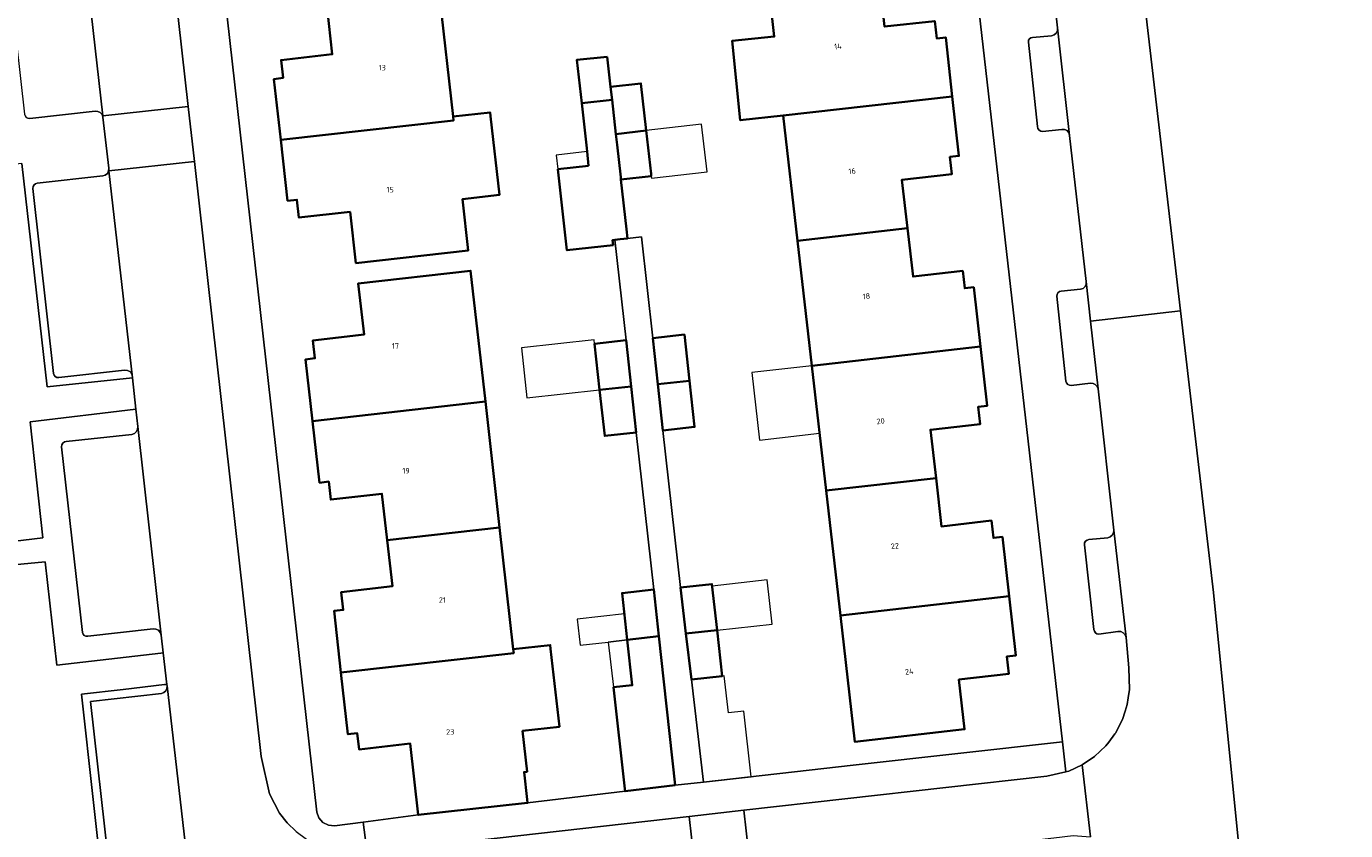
# Model space of a CAD drawing. Header units: metres. Extents: x 73718 to 76933, y 443658 to 446696.
# Tile 13 of 161: x 74608 to 74694, y 444924 to 444976. Entities that reach past the tile are written whole.
import ezdxf
from ezdxf.enums import TextEntityAlignment as Align

# ---------------------------------------------------------------- set-up
doc = ezdxf.new("R2010")
doc.units = ezdxf.units.M
for name, color, linetype, lineweight in [('B-WE-GR-BEPLANTING_CULTUUR_HEESTERS-GV', 90, 'Continuous', 18), ('B-WE-OG-BEBOUWING-GV', 7, 'Continuous', 35), ('B-WE-OG-BEBOUWING-T18', 10, 'Continuous', 18), ('B-WE-OG-BEBOUWING_LUIFEL-GV', 7, 'Continuous', 18), ('B-WE-OG-TERREIN_ERF-GV', 7, 'Continuous', 18), ('B-WE-VH-OPENVERHARDING_BETONSTRAATSTEEN-GV', 30, 'Continuous', 18), ('B-WE-VH-OPENVERHARDING_STRAATBAKSTEEN-GV', 30, 'Continuous', 18), ('B-WE-VH-OPENVERHARDING_TEGEL-GV', 30, 'Continuous', 18)]:
    doc.layers.add(name, color=color, linetype=linetype, lineweight=lineweight)
doc.styles.add('NLCS-ISO-M200-T18', font='NLCS-ISO.ttf', dxfattribs={"height": 0.36})

msp = doc.modelspace()

# ---------------------------------------------------------------- linework, layer by layer
at = {"layer": 'B-WE-GR-BEPLANTING_CULTUUR_HEESTERS-GV', "flags": 128}
for points in [[(74601.283, 444964.613), (74602.019, 444957.858), (74602.311, 444955.173), (74602.322, 444955.083), (74603.886, 444955.27), (74606.891, 444955.635), (74607.177, 444953.215), (74604.172, 444952.85), (74602.328, 444952.639), (74601.446, 444952.546), (74602.226, 444945.481), (74602.589, 444941.834), (74609.553, 444942.683), (74608.724, 444950.16), (74615.554, 444950.966), (74615.333, 444952.993), (74609.821, 444952.404), (74608.205, 444966.802), (74601.126, 444966.053)], [(74605.32, 444918.134), (74613.553, 444919.039), (74612.043, 444932.608), (74614.724, 444932.914), (74617.404, 444933.219), (74617.549, 444933.236), (74617.308, 444935.267), (74617.168, 444935.251), (74610.457, 444934.473), (74609.709, 444941.144), (74602.724, 444940.479)]]:
    msp.add_lwpolyline(points, close=True, dxfattribs=at)
at = {"layer": 'B-WE-OG-BEBOUWING-GV', "flags": 128}
for points in [[(74668.187, 444971.12), (74667.762, 444974.939), (74667.179, 444974.873), (74667.055, 444975.992), (74663.815, 444975.631), (74663.463, 444978.719), (74656.378, 444977.907), (74656.711, 444974.992), (74653.986, 444974.712), (74654.51, 444969.597), (74657.291, 444969.907)], [(74636.035, 444969.585), (74636.007, 444969.834), (74635.126, 444977.643), (74627.877, 444976.825), (74628.214, 444973.844), (74624.915, 444973.471), (74625.045, 444972.319), (74624.449, 444972.251), (74624.891, 444968.328)], [(74645.934, 444973.685), (74643.977, 444973.485), (74644.293, 444970.69), (74646.247, 444970.911), (74646.153, 444971.745)], [(74646.153, 444971.745), (74646.247, 444970.911), (74646.496, 444968.704), (74648.45, 444968.928), (74648.108, 444971.966)], [(74644.735, 444966.659), (74642.754, 444966.435), (74643.343, 444961.213), (74646.32, 444961.55), (74646.284, 444961.869), (74646.438, 444961.887), (74646.77, 444961.924), (74647.255, 444961.979), (74647.188, 444962.574), (74646.826, 444965.781), (74646.809, 444965.93), (74646.575, 444968.002), (74646.496, 444968.704), (74646.247, 444970.911), (74644.293, 444970.69), (74644.619, 444967.804), (74644.642, 444967.574)], [(74658.213, 444961.824), (74665.298, 444962.634), (74664.941, 444965.76), (74668.155, 444966.118), (74668.03, 444967.236), (74668.612, 444967.301), (74668.187, 444971.12), (74657.291, 444969.907)], [(74624.891, 444968.328), (74625.334, 444964.405), (74625.93, 444964.472), (74626.06, 444963.319), (74629.359, 444963.691), (74629.732, 444960.392), (74636.98, 444961.21), (74636.608, 444964.51), (74638.989, 444964.778), (74638.416, 444969.854), (74638.388, 444970.103), (74636.007, 444969.834), (74636.035, 444969.585)], [(74648.764, 444966.151), (74648.45, 444968.928), (74646.496, 444968.704), (74646.575, 444968.002), (74646.809, 444965.93), (74646.826, 444965.781), (74648.781, 444966.002)], [(74658.213, 444961.824), (74659.131, 444953.772), (74670.009, 444955.016), (74669.572, 444958.833), (74668.989, 444958.767), (74668.861, 444959.884), (74665.653, 444959.518), (74665.298, 444962.634)], [(74626.942, 444950.209), (74638.08, 444951.467), (74637.129, 444959.893), (74629.887, 444959.076), (74630.259, 444955.777), (74626.96, 444955.404), (74627.09, 444954.252), (74626.494, 444954.184)], [(74645.45, 444952.219), (74647.479, 444952.441), (74647.154, 444955.411), (74645.122, 444955.186)], [(74648.874, 444955.557), (74649.203, 444952.583), (74651.241, 444952.808), (74650.912, 444955.782)], [(74660.049, 444945.727), (74667.135, 444946.532), (74666.779, 444949.647), (74669.99, 444950.014), (74669.862, 444951.132), (74670.444, 444951.199), (74670.009, 444955.016), (74659.131, 444953.772)], [(74649.532, 444949.609), (74651.57, 444949.834), (74651.241, 444952.808), (74649.203, 444952.583)], [(74647.804, 444949.476), (74647.479, 444952.441), (74645.45, 444952.219), (74645.778, 444949.252)], [(74631.753, 444942.541), (74638.995, 444943.358), (74638.08, 444951.467), (74626.942, 444950.209), (74627.391, 444946.235), (74627.987, 444946.302), (74628.117, 444945.149), (74631.416, 444945.522)], [(74660.049, 444945.727), (74660.967, 444937.676), (74671.854, 444938.921), (74671.417, 444942.739), (74670.835, 444942.672), (74670.707, 444943.79), (74667.489, 444943.422), (74667.135, 444946.532)], [(74639.91, 444935.249), (74639.882, 444935.498), (74638.995, 444943.358), (74631.753, 444942.541), (74632.089, 444939.56), (74628.79, 444939.187), (74628.92, 444938.034), (74628.324, 444937.967), (74628.773, 444933.992)], [(74647.231, 444936.106), (74649.268, 444936.338), (74648.935, 444939.35), (74646.897, 444939.125)], [(74650.658, 444939.476), (74651.013, 444936.511), (74653.019, 444936.733), (74652.691, 444939.701)], [(74671.854, 444938.921), (74660.967, 444937.676), (74661.896, 444929.537), (74668.981, 444930.348), (74668.615, 444933.55), (74671.836, 444933.919), (74671.708, 444935.037), (74672.291, 444935.103)], [(74651.367, 444933.546), (74653.347, 444933.765), (74653.019, 444936.733), (74651.013, 444936.511)], [(74628.773, 444933.992), (74629.221, 444930.018), (74629.818, 444930.085), (74629.935, 444929.048), (74633.234, 444929.42), (74633.753, 444924.819), (74640.801, 444925.601), (74640.777, 444925.81), (74640.577, 444927.588), (74640.773, 444927.61), (74640.476, 444930.238), (74642.857, 444930.506), (74642.291, 444935.518), (74642.263, 444935.767), (74639.882, 444935.498), (74639.91, 444935.249)], [(74650.318, 444926.737), (74649.592, 444933.407), (74649.268, 444936.338), (74647.231, 444936.106), (74647.554, 444933.182), (74646.336, 444933.048), (74647.077, 444926.505), (74647.094, 444926.352)]]:
    msp.add_lwpolyline(points, close=True, dxfattribs=at)
at = {"layer": 'B-WE-OG-BEBOUWING_LUIFEL-GV', "flags": 128}
for points in [[(74648.797, 444965.862), (74652.374, 444966.272), (74652.023, 444969.338), (74648.45, 444968.928), (74648.764, 444966.151), (74648.781, 444966.002)], [(74642.754, 444966.435), (74644.735, 444966.659), (74644.642, 444967.574), (74642.65, 444967.349)], [(74645.122, 444955.186), (74645.094, 444955.44), (74640.405, 444954.927), (74640.757, 444951.706), (74645.45, 444952.219)], [(74659.131, 444953.772), (74655.255, 444953.329), (74655.752, 444948.985), (74659.627, 444949.428)], [(74653.019, 444936.733), (74656.564, 444937.125), (74656.25, 444939.968), (74652.705, 444939.576)], [(74647.231, 444936.106), (74647.046, 444937.779), (74643.996, 444937.431), (74644.187, 444935.759), (74646.006, 444935.966)], [(74646.336, 444933.048), (74647.554, 444933.182), (74647.231, 444936.106), (74646.006, 444935.966)], [(74654.749, 444931.519), (74653.751, 444931.408), (74653.488, 444933.781), (74653.347, 444933.765), (74651.367, 444933.546), (74652.145, 444926.937), (74655.218, 444927.284)]]:
    msp.add_lwpolyline(points, close=True, dxfattribs=at)
at = {"layer": 'B-WE-OG-TERREIN_ERF-GV', "flags": 128}
for points in [[(74615.822, 445026.019), (74627.206, 444925.008), (74627.343, 444924.636), (74627.607, 444924.34), (74627.961, 444924.162), (74628.356, 444924.127), (74630.209, 444924.365), (74633.753, 444924.819), (74633.234, 444929.42), (74629.935, 444929.048), (74629.818, 444930.085), (74629.221, 444930.018), (74628.773, 444933.992), (74628.324, 444937.967), (74628.92, 444938.034), (74628.79, 444939.187), (74632.089, 444939.56), (74631.753, 444942.541), (74631.416, 444945.522), (74628.117, 444945.149), (74627.987, 444946.302), (74627.391, 444946.235), (74626.942, 444950.209), (74626.494, 444954.184), (74627.09, 444954.252), (74626.96, 444955.404), (74630.259, 444955.777), (74629.887, 444959.076), (74637.129, 444959.893), (74638.08, 444951.467), (74638.995, 444943.358), (74639.882, 444935.498), (74642.263, 444935.767), (74642.291, 444935.518), (74642.857, 444930.506), (74640.476, 444930.238), (74640.773, 444927.61), (74640.577, 444927.588), (74640.777, 444925.81), (74640.801, 444925.601), (74647.094, 444926.352), (74647.077, 444926.505), (74646.336, 444933.048), (74647.554, 444933.182), (74647.231, 444936.106), (74646.897, 444939.125), (74648.935, 444939.35), (74647.804, 444949.476), (74645.778, 444949.252), (74645.45, 444952.219), (74645.122, 444955.186), (74647.154, 444955.411), (74646.438, 444961.887), (74646.284, 444961.869), (74646.32, 444961.55), (74643.343, 444961.213), (74642.754, 444966.435), (74644.735, 444966.659), (74644.642, 444967.574), (74644.619, 444967.804), (74644.293, 444970.69), (74643.977, 444973.485), (74645.934, 444973.685), (74646.153, 444971.745), (74648.108, 444971.966), (74648.45, 444968.928), (74648.764, 444966.151), (74648.781, 444966.002), (74646.826, 444965.781), (74647.188, 444962.574), (74647.255, 444961.979), (74648.153, 444962.08), (74648.874, 444955.557), (74650.912, 444955.782), (74651.241, 444952.808), (74651.57, 444949.834), (74649.532, 444949.609), (74650.658, 444939.476), (74652.691, 444939.701), (74653.019, 444936.733), (74653.347, 444933.765), (74651.367, 444933.546), (74652.145, 444926.937), (74661.786, 444928.027), (74675.293, 444929.541), (74663.652, 445031.515)], [(74679.394, 444987.384), (74682.899, 444957.317), (74685.015, 444939.168), (74686.542, 444923.889), (74686.936, 444920.057), (74688.017, 444909.534), (74688.904, 444903.013), (74689.222, 444903.049), (74689.576, 444899.954), (74692.261, 444903.62), (74693.464, 444903.816), (74703.43, 444902.525)], [(74663.463, 444978.719), (74663.815, 444975.631), (74667.055, 444975.992), (74667.179, 444974.873), (74667.762, 444974.939), (74668.187, 444971.12), (74668.612, 444967.301), (74668.03, 444967.236), (74668.155, 444966.118), (74664.941, 444965.76), (74665.298, 444962.634), (74665.653, 444959.518), (74668.861, 444959.884), (74668.989, 444958.767), (74669.572, 444958.833), (74670.009, 444955.016), (74670.444, 444951.199), (74669.862, 444951.132), (74669.99, 444950.014), (74666.779, 444949.647), (74667.135, 444946.532), (74667.489, 444943.422), (74670.707, 444943.79), (74670.835, 444942.672), (74671.417, 444942.739), (74671.854, 444938.921), (74672.291, 444935.103), (74671.708, 444935.037), (74671.836, 444933.919), (74668.615, 444933.55), (74668.981, 444930.348), (74661.896, 444929.537), (74660.967, 444937.676), (74660.049, 444945.727), (74659.131, 444953.772), (74658.213, 444961.824), (74657.291, 444969.907), (74654.51, 444969.597), (74653.986, 444974.712), (74656.711, 444974.992), (74656.378, 444977.907)], [(74635.126, 444977.643), (74636.007, 444969.834), (74638.388, 444970.103), (74638.416, 444969.854), (74638.989, 444964.778), (74636.608, 444964.51), (74636.98, 444961.21), (74629.732, 444960.392), (74629.359, 444963.691), (74626.06, 444963.319), (74625.93, 444964.472), (74625.334, 444964.405), (74624.891, 444968.328), (74624.449, 444972.251), (74625.045, 444972.319), (74624.915, 444973.471), (74628.214, 444973.844), (74627.877, 444976.825)]]:
    msp.add_lwpolyline(points, dxfattribs=at)
at = {"layer": 'B-WE-VH-OPENVERHARDING_BETONSTRAATSTEEN-GV', "flags": 128}
for points in [[(74673.955, 444984.631), (74674.966, 444975.559), (74675.74, 444968.616), (74676.816, 444959.201), (74677.103, 444956.647), (74682.899, 444957.317), (74679.394, 444987.384)], [(74686.936, 444920.057), (74686.542, 444923.889), (74685.015, 444939.168), (74682.899, 444957.317), (74677.103, 444956.647), (74677.593, 444952.294), (74678.592, 444943.18), (74679.391, 444936.264), (74679.572, 444934.299), (74679.609, 444932.9), (74679.531, 444932.364), (74679.469, 444931.937), (74679.333, 444931.511), (74679.164, 444930.984), (74678.697, 444930.083), (74678.674, 444930.052), (74678.267, 444929.513), (74678.085, 444929.273), (74677.357, 444928.587), (74677.005, 444928.351), (74676.648, 444928.111), (74676.549, 444928.044), (74677.099, 444923.42)]]:
    msp.add_lwpolyline(points, dxfattribs=at)
for points in [[(74613.417, 444969.881), (74613.427, 444969.794), (74613.796, 444966.503), (74613.814, 444966.345), (74619.322, 444966.939), (74618.923, 444970.486)], [(74654.753, 444925.121), (74651.222, 444924.724), (74651.671, 444920.729), (74653.455, 444920.927), (74655.204, 444921.126)]]:
    msp.add_lwpolyline(points, close=True, dxfattribs=at)
at = {"layer": 'B-WE-VH-OPENVERHARDING_STRAATBAKSTEEN-GV', "flags": 128}
for points in [[(74607.286, 445023.933), (74607.417, 445023.37), (74607.795, 445019.88), (74608.213, 445016.301), (74609.715, 445002.906), (74609.798, 445002.141), (74609.975, 445000.639), (74610.06, 444999.875), (74611.559, 444986.48), (74611.658, 444985.579), (74611.823, 444984.084), (74611.923, 444983.187), (74613.417, 444969.881), (74618.923, 444970.486), (74612.836, 445024.576)], [(74613.427, 444969.794), (74613.417, 444969.881), (74611.923, 444983.187), (74611.909, 444983.014), (74611.83, 444982.86), (74611.699, 444982.747), (74611.534, 444982.692), (74607.307, 444982.231), (74607.193, 444982.195), (74607.101, 444982.117), (74607.047, 444982.01), (74607.039, 444981.89), (74608.373, 444969.988), (74608.408, 444969.873), (74608.483, 444969.779), (74608.588, 444969.72), (74608.708, 444969.706), (74612.921, 444970.178), (74613.094, 444970.163), (74613.25, 444970.086), (74613.366, 444969.957)], [(74675.74, 444968.616), (74674.966, 444975.559), (74674.958, 444975.379), (74674.881, 444975.216), (74674.748, 444975.095), (74674.578, 444975.035), (74673.365, 444974.919), (74673.256, 444974.903), (74673.165, 444974.842), (74673.108, 444974.747), (74673.098, 444974.638), (74673.675, 444969.183), (74673.71, 444969.064), (74673.784, 444968.963), (74673.887, 444968.893), (74674.007, 444968.862), (74675.253, 444969.004), (74675.429, 444969.002), (74675.588, 444968.925), (74675.699, 444968.787)], [(74610.233, 444953.273), (74610.277, 444953.164), (74610.357, 444953.077), (74610.461, 444953.024), (74610.578, 444953.01), (74614.811, 444953.497), (74615.016, 444953.477), (74615.193, 444953.37), (74615.306, 444953.197), (74615.333, 444952.993), (74613.814, 444966.345), (74613.796, 444966.503), (74613.787, 444966.329), (74613.711, 444966.172), (74613.579, 444966.058), (74613.413, 444966.005), (74609.192, 444965.542), (74609.077, 444965.504), (74608.984, 444965.426), (74608.925, 444965.32), (74608.908, 444965.2)], [(74677.593, 444952.294), (74677.103, 444956.647), (74676.816, 444959.201), (74676.814, 444959.029), (74676.743, 444958.872), (74676.615, 444958.757), (74676.452, 444958.703), (74675.204, 444958.588), (74675.09, 444958.552), (74674.998, 444958.476), (74674.941, 444958.37), (74674.929, 444958.251), (74675.511, 444952.785), (74675.547, 444952.668), (74675.624, 444952.573), (74675.731, 444952.514), (74675.852, 444952.498), (74677.093, 444952.647), (74677.257, 444952.63), (74677.406, 444952.559), (74677.522, 444952.443)], [(74617.171, 444936.417), (74615.67, 444949.861), (74615.663, 444949.685), (74615.589, 444949.526), (74615.458, 444949.408), (74615.292, 444949.35), (74611.061, 444948.899), (74610.938, 444948.86), (74610.839, 444948.779), (74610.778, 444948.666), (74610.763, 444948.538), (74612.112, 444936.587), (74612.144, 444936.473), (74612.221, 444936.383), (74612.329, 444936.334), (74612.447, 444936.335), (74616.668, 444936.807), (74616.846, 444936.802), (74617.007, 444936.725), (74617.122, 444936.588)], [(74679.391, 444936.264), (74678.592, 444943.18), (74678.573, 444943.011), (74678.495, 444942.86), (74678.368, 444942.748), (74678.209, 444942.689), (74676.988, 444942.57), (74676.871, 444942.538), (74676.775, 444942.463), (74676.714, 444942.358), (74676.698, 444942.238), (74677.321, 444936.778), (74677.349, 444936.664), (74677.417, 444936.567), (74677.514, 444936.502), (74677.629, 444936.476), (74678.864, 444936.645), (74679.044, 444936.641), (74679.209, 444936.567), (74679.331, 444936.434)], [(74619.105, 444919.649), (74617.559, 444933.151), (74617.555, 444932.979), (74617.484, 444932.823), (74617.359, 444932.705), (74617.198, 444932.645), (74612.626, 444932.131), (74614.003, 444919.884), (74614.042, 444919.769), (74614.123, 444919.678), (74614.233, 444919.627), (74614.354, 444919.623), (74618.575, 444920.089), (74618.765, 444920.072), (74618.934, 444919.982), (74619.054, 444919.833)], [(74654.753, 444925.121), (74655.204, 444921.126), (74672.704, 444923.113), (74674.742, 444923.345), (74675.986, 444923.498), (74677.099, 444923.42), (74676.549, 444928.044), (74675.7, 444927.653), (74675.514, 444927.609), (74674.286, 444927.319)]]:
    msp.add_lwpolyline(points, close=True, dxfattribs=at)
for points in [[(74625.883, 444923.756), (74625.305, 444924.316), (74624.819, 444924.931), (74624.162, 444926.177), (74623.637, 444928.592), (74619.322, 444966.939), (74613.814, 444966.345), (74615.333, 444952.993), (74615.554, 444950.966), (74615.67, 444949.861), (74617.171, 444936.417), (74617.308, 444935.267), (74617.549, 444933.236), (74617.559, 444933.151), (74619.105, 444919.649)], [(74651.671, 444920.729), (74651.222, 444924.724), (74630.462, 444922.389)]]:
    msp.add_lwpolyline(points, dxfattribs=at)
at = {"layer": 'B-WE-VH-OPENVERHARDING_TEGEL-GV', "flags": 128}
for points in [[(74663.652, 445031.515), (74675.293, 444929.541), (74675.514, 444927.609), (74675.7, 444927.653), (74676.549, 444928.044), (74676.648, 444928.111), (74677.005, 444928.351), (74677.357, 444928.587), (74678.085, 444929.273), (74678.267, 444929.513), (74678.674, 444930.052), (74678.697, 444930.083), (74679.164, 444930.984), (74679.333, 444931.511), (74679.469, 444931.937), (74679.531, 444932.364), (74679.609, 444932.9), (74679.572, 444934.299), (74679.391, 444936.264), (74679.331, 444936.434), (74679.209, 444936.567), (74679.044, 444936.641), (74678.864, 444936.645), (74677.629, 444936.476), (74677.514, 444936.502), (74677.417, 444936.567), (74677.349, 444936.664), (74677.321, 444936.778), (74676.698, 444942.238), (74676.714, 444942.358), (74676.775, 444942.463), (74676.871, 444942.538), (74676.988, 444942.57), (74678.209, 444942.689), (74678.368, 444942.748), (74678.495, 444942.86), (74678.573, 444943.011), (74678.592, 444943.18), (74677.593, 444952.294), (74677.522, 444952.443), (74677.406, 444952.559), (74677.257, 444952.63), (74677.093, 444952.647), (74675.852, 444952.498), (74675.731, 444952.514), (74675.624, 444952.573), (74675.547, 444952.668), (74675.511, 444952.785), (74674.929, 444958.251), (74674.941, 444958.37), (74674.998, 444958.476), (74675.09, 444958.552), (74675.204, 444958.588), (74676.452, 444958.703), (74676.615, 444958.757), (74676.743, 444958.872), (74676.814, 444959.029), (74676.816, 444959.201), (74675.74, 444968.616), (74675.699, 444968.787), (74675.588, 444968.925), (74675.429, 444969.002), (74675.253, 444969.004), (74674.007, 444968.862), (74673.887, 444968.893), (74673.784, 444968.963), (74673.71, 444969.064), (74673.675, 444969.183), (74673.098, 444974.638), (74673.108, 444974.747), (74673.165, 444974.842), (74673.256, 444974.903), (74673.365, 444974.919), (74674.578, 444975.035), (74674.748, 444975.095), (74674.881, 444975.216), (74674.958, 444975.379), (74674.966, 444975.559), (74673.955, 444984.631)], [(74608.205, 444966.802), (74609.821, 444952.404), (74615.333, 444952.993), (74615.306, 444953.197), (74615.193, 444953.37), (74615.016, 444953.477), (74614.811, 444953.497), (74610.578, 444953.01), (74610.461, 444953.024), (74610.357, 444953.077), (74610.277, 444953.164), (74610.233, 444953.273), (74608.908, 444965.2), (74608.925, 444965.32), (74608.984, 444965.426), (74609.077, 444965.504), (74609.192, 444965.542), (74613.413, 444966.005), (74613.579, 444966.058), (74613.711, 444966.172), (74613.787, 444966.329), (74613.796, 444966.503), (74613.427, 444969.794), (74613.366, 444969.957), (74613.25, 444970.086), (74613.094, 444970.163), (74612.921, 444970.178), (74608.708, 444969.706), (74608.588, 444969.72), (74608.483, 444969.779)], [(74602.724, 444940.479), (74609.709, 444941.144), (74610.457, 444934.473), (74617.168, 444935.251), (74617.308, 444935.267), (74617.171, 444936.417), (74617.122, 444936.588), (74617.007, 444936.725), (74616.846, 444936.802), (74616.668, 444936.807), (74612.447, 444936.335), (74612.329, 444936.334), (74612.221, 444936.383), (74612.144, 444936.473), (74612.112, 444936.587), (74610.763, 444948.538), (74610.778, 444948.666), (74610.839, 444948.779), (74610.938, 444948.86), (74611.061, 444948.899), (74615.292, 444949.35), (74615.458, 444949.408), (74615.589, 444949.526), (74615.663, 444949.685), (74615.67, 444949.861), (74615.554, 444950.966), (74608.724, 444950.16), (74609.553, 444942.683), (74602.589, 444941.834)]]:
    msp.add_lwpolyline(points, dxfattribs=at)
for points in [[(74624.819, 444924.931), (74625.305, 444924.316), (74625.883, 444923.756), (74626.544, 444923.269), (74627.272, 444922.874), (74628.048, 444922.583), (74628.849, 444922.403), (74629.651, 444922.334), (74630.462, 444922.389), (74630.209, 444924.365), (74628.356, 444924.127), (74627.961, 444924.162), (74627.607, 444924.34), (74627.343, 444924.636), (74627.206, 444925.008), (74615.822, 445026.019), (74612.713, 445025.669), (74612.836, 445024.576), (74618.923, 444970.486), (74619.322, 444966.939), (74623.637, 444928.592), (74624.162, 444926.177)], [(74648.153, 444962.08), (74647.255, 444961.979), (74646.77, 444961.924), (74646.438, 444961.887), (74647.154, 444955.411), (74647.479, 444952.441), (74647.804, 444949.476), (74648.935, 444939.35), (74649.268, 444936.338), (74649.592, 444933.407), (74650.318, 444926.737), (74652.145, 444926.937), (74651.367, 444933.546), (74651.013, 444936.511), (74650.658, 444939.476), (74649.532, 444949.609), (74649.203, 444952.583), (74648.874, 444955.557)], [(74619.054, 444919.833), (74618.934, 444919.982), (74618.765, 444920.072), (74618.575, 444920.089), (74614.354, 444919.623), (74614.233, 444919.627), (74614.123, 444919.678), (74614.042, 444919.769), (74614.003, 444919.884), (74612.626, 444932.131), (74617.198, 444932.645), (74617.359, 444932.705), (74617.484, 444932.823), (74617.555, 444932.979), (74617.559, 444933.151), (74617.549, 444933.236), (74617.404, 444933.219), (74614.724, 444932.914), (74612.043, 444932.608), (74613.553, 444919.039), (74619.105, 444919.649)], [(74654.753, 444925.121), (74674.286, 444927.319), (74675.514, 444927.609), (74675.293, 444929.541), (74661.786, 444928.027), (74652.145, 444926.937), (74650.318, 444926.737), (74647.094, 444926.352), (74640.801, 444925.601), (74633.753, 444924.819), (74630.209, 444924.365), (74630.462, 444922.389), (74651.222, 444924.724)]]:
    msp.add_lwpolyline(points, close=True, dxfattribs=at)

# ---------------------------------------------------------------- texts
at = {"layer": 'B-WE-OG-BEBOUWING-T18', "style": 'NLCS-ISO-M200-T18'}
for s, p in [('14', (74660.809, 444974.36)), ('16', (74661.726, 444966.318)), ('18', (74662.646, 444958.251)), ('20', (74663.564, 444950.203)), ('22', (74664.482, 444942.155)), ('24', (74665.406, 444934.06))]:
    msp.add_text(s, height=0.36, rotation=6.5, dxfattribs=at).set_placement(p, align=Align.MIDDLE)
for s, p in [('13', (74631.433, 444972.986)), ('15', (74631.94, 444965.123)), ('17', (74632.287, 444955.051)), ('19', (74632.969, 444947.004)), ('21', (74635.308, 444938.675)), ('23', (74635.815, 444930.169))]:
    msp.add_text(s, height=0.36, dxfattribs=at).set_placement(p, align=Align.MIDDLE)

doc.saveas('drawing.dxf')
